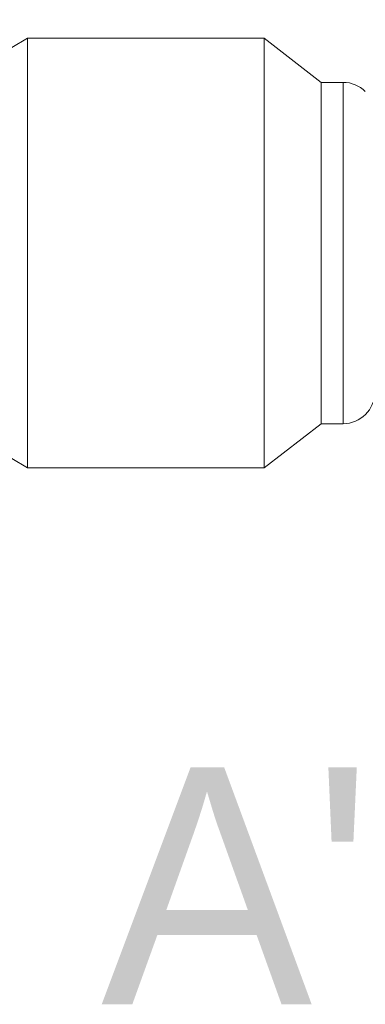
# Model space of a CAD drawing. Header units: inches. Extents: x 0 to 814, y 0 to 621.
# Tile 14 of 37: x 299 to 310, y 418 to 449. Entities that reach past the tile are written whole.
import ezdxf

# ---------------------------------------------------------------- set-up
doc = ezdxf.new("R2010")
doc.units = ezdxf.units.IN
doc.header["$LTSCALE"] = 10
doc.header["$MEASUREMENT"] = 0
doc.dimstyles.get("Standard").update_dxf_attribs({"dimtxt": 6, "dimasz": 6.5, "dimexe": 2.5, "dimexo": 3.5, "dimgap": 1.25, "dimtad": 0, "dimtih": 1, "dimtoh": 1, "dimdec": 1, "dimzin": 0, "dimdsep": 46, "dimtxsty": 'Standard', "dimcen": 0, "dimadec": 0, "dimazin": 0, "dimtfac": 1, "dimtdec": 1, "dimtofl": 0, "dimtmove": 0, "dimatfit": 3, "dimfxl": 0, "dimtolj": 1, "dimtzin": 0, "dimarcsym": 0})

# ---------------------------------------------------------------- blocks, each defined once
blk = doc.blocks.new('*D55')
at = {"color": 0, "lineweight": -2}
for p, q in [((278.948, 450.395), (278.948, 462.931)), ((310.048, 449.478), (310.048, 462.931)), ((272.448, 460.431), (265.948, 460.431)), ((316.548, 460.431), (323.048, 460.431)), ((278.948, 438.67), (278.948, 446.465))]:
    blk.add_line(p, q, dxfattribs=at)
at = {"color": 0}
for points in [[(272.448, 461.514), (272.448, 459.347), (278.948, 460.431)], [(316.548, 461.514), (316.548, 459.347), (310.048, 460.431)]]:
    blk.add_solid(points, dxfattribs=at)
at = {"layer": 'DEFPOINTS', "color": 0}
for p in [(278.948, 460.431), (310.048, 445.978), (278.948, 435.17)]:
    blk.add_point(p, dxfattribs=at)
at = {"color": 0, "lineweight": 15, "char_height": 6, "attachment_point": 5}
for s, insert in [('\\A1;31.1', (294.498, 464.681)), ('\\A1;[1.22]', (294.498, 456.181))]:
    blk.add_mtext(s, dxfattribs=dict(at, insert=insert))

msp = doc.modelspace()

# ---------------------------------------------------------------- linework, layer by layer
at = {"lineweight": 15}
for p, q in [((298.548, 448.37), (299.048, 448.67)), ((299.048, 435.07), (299.048, 448.67)), ((299.048, 448.67), (306.548, 448.67)), ((306.548, 435.07), (306.548, 448.67)), ((306.548, 448.67), (308.348, 447.27)), ((308.348, 447.27), (309.048, 447.27)), ((308.348, 436.47), (308.348, 447.27)), ((309.048, 436.47), (309.048, 447.27)), ((306.548, 435.07), (308.348, 436.47)), ((308.348, 436.47), (309.048, 436.47)), ((298.548, 435.37), (299.048, 435.07)), ((299.048, 435.07), (306.548, 435.07))]:
    msp.add_line(p, q, dxfattribs=at)
for centre, start, end in [((309.048, 446.27), 45.573, 90), ((309.048, 437.47), 270, 0)]:
    msp.add_arc(centre, 1, start, end, dxfattribs=at)

# ---------------------------------------------------------------- texts
at = {"lineweight": 15, "insert": (301.378, 425.6), "char_height": 7.5, "attachment_point": 1}
msp.add_mtext_dynamic_manual_height_columns("A'", width=11.79172, gutter_width=42.333, heights=[0], dxfattribs=at)

# ---------------------------------------------------------------- dimensions: what is measured, and where the dimension line sits
at = {"lineweight": 15}
dim = msp.add_linear_dim(base=(278.948, 460.431), p1=(310.048, 445.978), p2=(278.948, 435.17), dimstyle='Standard', override={"dimpost": '\\X'}, dxfattribs=at)
dim.commit()
dim.dimension.update_dxf_attribs({"geometry": '*D55', "text_midpoint": (294.498, 460.431)})

doc.saveas('drawing.dxf')
